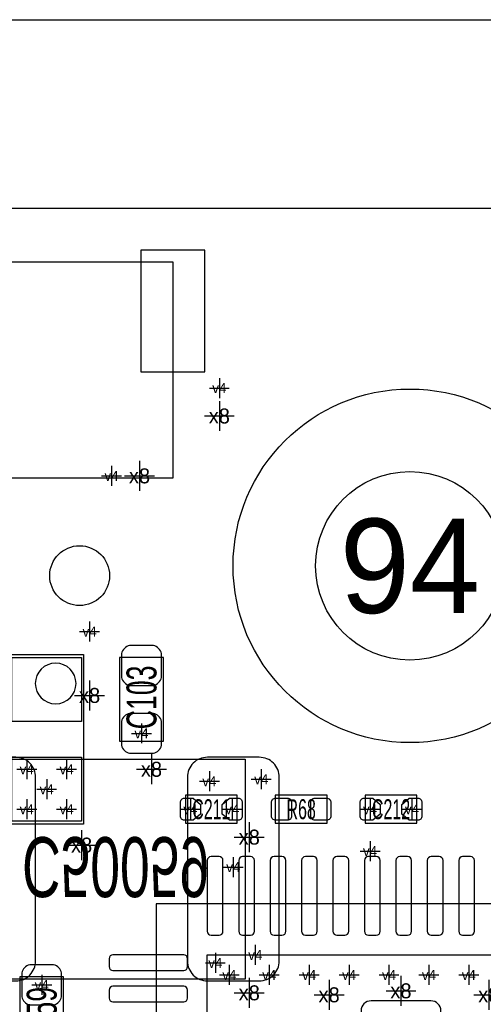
# Model space of a CAD drawing. Extents: x -84 to 336, y -47 to 250.
# Tile 29 of 40: x -13.52 to -7.62, y 34.27 to 46.8. Entities that reach past the tile are written whole.
import ezdxf
from ezdxf.enums import TextEntityAlignment as Align

# ---------------------------------------------------------------- set-up
doc = ezdxf.new("R2010")
doc.units = 0
for name, color, linetype in [('BG_OUTLINE', 7, 'CONTINUOUS'), ('BG_PANEL', 7, 'CONTINUOUS'), ('MA_NCLEGEND-1-16', 7, 'CONTINUOUS'), ('MA_NCLEGEND-1-2', 7, 'CONTINUOUS'), ('MA_NCLEGEND-14-15', 7, 'CONTINUOUS'), ('MA_NCLEGEND-15-16', 7, 'CONTINUOUS'), ('MA_NCLEGEND-2-3', 7, 'CONTINUOUS'), ('MA_NCLEGEND-3-14', 7, 'CONTINUOUS'), ('PG_ASSEMBLY_BOTTOM', 7, 'CONTINUOUS'), ('PG_ASSEMBLY_TOP', 7, 'CONTINUOUS'), ('PIN_BOTTOM', 7, 'CONTINUOUS'), ('PIN_TOP', 7, 'CONTINUOUS'), ('RD_ASSEMBLY_BOTTOM', 7, 'CONTINUOUS'), ('RD_ASSEMBLY_TOP', 7, 'CONTINUOUS')]:
    doc.layers.add(name, color=color, linetype=linetype)

# ---------------------------------------------------------------- blocks, each defined once
blk = doc.blocks.new('FIGURE_CROSS')
for points in [[(0, 0.5), (0, -0.5)], [(-0.5, 0), (0.5, 0)]]:
    blk.add_lwpolyline(points)
blk = doc.blocks.new('FIGURE_CIRCLE')
blk.add_circle((0, 0), 0.5)

msp = doc.modelspace()

# ---------------------------------------------------------------- linework, layer by layer
at = {"layer": 'BG_OUTLINE'}
msp.add_lwpolyline([(21.949918, -1.185672), (19.535648, -3.599942), (-33.63595, -3.599942), (-36.049966, -1.185672), (-36.049966, 41.985946), (-33.63595, 44.399962), (19.535648, 44.399962), (21.949918, 41.985946)], close=True, dxfattribs=at)
at = {"layer": 'BG_PANEL'}
msp.add_lwpolyline([(24.349964, 42.979848), (24.349964, -2.179828), (20.529804, -5.999988), (-34.630106, -5.999988), (-38.450012, -2.179828), (-38.450012, 42.979848), (-34.630106, 46.800008), (20.529804, 46.800008)], close=True, dxfattribs=at)
at = {"layer": 'PG_ASSEMBLY_BOTTOM'}
for points in [[(-11.566906, 40.964358), (-28.366974, 40.964358), (-28.366974, 43.718226), (-11.566906, 43.718226), (-11.566906, 40.964358)], [(-14.046962, 37.39134), (-10.646918, 37.39134), (-10.646918, 34.591244), (-14.046962, 34.591244), (-14.046962, 37.39134)]]:
    msp.add_lwpolyline(points, dxfattribs=at)
at = {"layer": 'PG_ASSEMBLY_TOP'}
for points in [[(-12.70254, 36.562792), (-15.29334, 36.562792), (-15.29334, 38.721792), (-12.70254, 38.721792), (-12.70254, 36.562792)], [(-10.74674, 36.931092), (-11.40714, 36.931092), (-11.40714, 36.575492), (-10.74674, 36.575492), (-10.74674, 36.931092)], [(-9.60374, 36.931092), (-10.26414, 36.931092), (-10.26414, 36.575492), (-9.60374, 36.575492), (-9.60374, 36.931092)], [(-9.12114, 36.575492), (-8.46074, 36.575492), (-8.46074, 36.931092), (-9.12114, 36.931092), (-9.12114, 36.575492)]]:
    msp.add_lwpolyline(points, dxfattribs=at)
msp.add_lwpolyline([(-12.79906, 38.353492, 1), (-13.31722, 38.353492, 1), (-12.79906, 38.353492)], format="xyb", dxfattribs=at)
for points in [[(-12.24534, 38.683692), (-12.24534, 37.616892), (-11.68654, 37.616892), (-11.68654, 38.683692)], [(-11.778996, 35.550348), (-11.778996, 28.050236), (-4.278884, 28.050236), (-4.278884, 35.550348)], [(-12.95654, 33.552892), (-12.95654, 34.619692), (-13.51534, 34.619692), (-13.51534, 33.552892)]]:
    msp.add_lwpolyline(points, close=True, dxfattribs=at)
at = {"layer": 'PIN_BOTTOM'}
msp.add_lwpolyline([(-11.160506, 42.319702), (-11.160506, 43.869102), (-11.973306, 43.869102), (-11.973306, 42.319702)], close=True, dxfattribs=at)
for points in [[(-14.481048, 37.159692), (-14.481048, 34.822892, 0.414214), (-14.227048, 34.568892), (-13.566648, 34.568892, 0.414214), (-13.312648, 34.822892), (-13.312648, 37.159692, 0.414214), (-13.566648, 37.413692), (-14.227048, 37.413692, 0.414214)], [(-11.381232, 37.159692), (-11.381232, 34.822892, 0.414214), (-11.127232, 34.568892), (-10.466832, 34.568892, 0.414214), (-10.212832, 34.822892), (-10.212832, 37.159692, 0.414214), (-10.466832, 37.413692), (-11.127232, 37.413692, 0.414214)], [(-8.28294, 34.314892), (-9.04494, 34.314892, 0.414214), (-9.17194, 34.187892), (-9.17194, 33.476692, 0.414214), (-9.04494, 33.349692), (-8.28294, 33.349692, 0.414214), (-8.15594, 33.476692), (-8.15594, 34.187892, 0.414214)]]:
    msp.add_lwpolyline(points, format="xyb", close=True, dxfattribs=at)
for centre, radius in [((-8.550148, 39.85006), 2.250059), ((-12.75334, 39.725092), 0.381)]:
    msp.add_circle(centre, radius, dxfattribs=at)
at = {"layer": 'PIN_TOP'}
for points in [[(-12.21994, 38.734492), (-12.21994, 38.429692, 0.294587), (-12.11834, 38.328092), (-11.81354, 38.328092, 0.294587), (-11.71194, 38.429692), (-11.71194, 38.734492, 0.294587), (-11.81354, 38.836092), (-12.11834, 38.836092, 0.294587)], [(-12.21994, 37.870892), (-12.21994, 37.566092, 0.294587), (-12.11834, 37.464492), (-11.81354, 37.464492, 0.294587), (-11.71194, 37.566092), (-11.71194, 37.870892, 0.294587), (-11.81354, 37.972492), (-12.11834, 37.972492, 0.294587)], [(-11.307318, 36.613592), (-11.41984, 36.613592, -0.414214), (-11.47064, 36.664392), (-11.47064, 36.842192, -0.414214), (-11.41984, 36.892992), (-11.307318, 36.892992), (-11.21664, 36.815014), (-11.21664, 36.69157)], [(-10.846562, 36.892992), (-10.73404, 36.892992, -0.414214), (-10.68324, 36.842192), (-10.68324, 36.664392, -0.414214), (-10.73404, 36.613592), (-10.846562, 36.613592), (-10.93724, 36.69157), (-10.93724, 36.815014)], [(-10.056876, 36.664392, -0.414214), (-10.107676, 36.613592), (-10.260076, 36.613592, -0.414214), (-10.310876, 36.664392), (-10.310876, 36.842192, -0.414214), (-10.260076, 36.892992), (-10.107676, 36.892992, -0.414214), (-10.056876, 36.842192)], [(-9.557004, 36.664392, -0.414214), (-9.607804, 36.613592), (-9.760204, 36.613592, -0.414214), (-9.811004, 36.664392), (-9.811004, 36.842192, -0.414214), (-9.760204, 36.892992), (-9.607804, 36.892992, -0.414214), (-9.557004, 36.842192)], [(-9.021318, 36.613592), (-9.13384, 36.613592, -0.414214), (-9.18464, 36.664392), (-9.18464, 36.842192, -0.414214), (-9.13384, 36.892992), (-9.021318, 36.892992), (-8.93064, 36.815014), (-8.93064, 36.69157)], [(-8.560562, 36.892992), (-8.44804, 36.892992, -0.414214), (-8.39724, 36.842192), (-8.39724, 36.664392, -0.414214), (-8.44804, 36.613592), (-8.560562, 36.613592), (-8.65124, 36.69157), (-8.65124, 36.815014)], [(-10.978896, 36.150296), (-11.078972, 36.150296, 0.41387), (-11.12901, 36.100258), (-11.12901, 35.200082, 0.41387), (-11.078972, 35.150044), (-10.978896, 35.150044, 0.41387), (-10.928858, 35.200082), (-10.928858, 36.100258, 0.41387)], [(-10.578846, 36.150296), (-10.678922, 36.150296, 0.41387), (-10.72896, 36.100258), (-10.72896, 35.200082, 0.41387), (-10.678922, 35.150044), (-10.578846, 35.150044, 0.41387), (-10.528808, 35.200082), (-10.528808, 36.100258, 0.41387)], [(-10.178796, 36.150296), (-10.278872, 36.150296, 0.41387), (-10.32891, 36.100258), (-10.32891, 35.200082, 0.41387), (-10.278872, 35.150044), (-10.178796, 35.150044, 0.41387), (-10.128758, 35.200082), (-10.128758, 36.100258, 0.41387)], [(-9.779, 36.150296), (-9.879076, 36.150296, 0.41387), (-9.929114, 36.100258), (-9.929114, 35.200082, 0.41387), (-9.879076, 35.150044), (-9.779, 35.150044, 0.41387), (-9.728962, 35.200082), (-9.728962, 36.100258, 0.41387)], [(-9.37895, 36.150296), (-9.479026, 36.150296, 0.41387), (-9.529064, 36.100258), (-9.529064, 35.200082, 0.41387), (-9.479026, 35.150044), (-9.37895, 35.150044, 0.41387), (-9.328912, 35.200082), (-9.328912, 36.100258, 0.41387)], [(-8.9789, 36.150296), (-9.078976, 36.150296, 0.41387), (-9.129014, 36.100258), (-9.129014, 35.200082, 0.41387), (-9.078976, 35.150044), (-8.9789, 35.150044, 0.41387), (-8.928862, 35.200082), (-8.928862, 36.100258, 0.41387)], [(-8.57885, 36.150296), (-8.678926, 36.150296, 0.41387), (-8.728964, 36.100258), (-8.728964, 35.200082, 0.41387), (-8.678926, 35.150044), (-8.57885, 35.150044, 0.41387), (-8.528812, 35.200082), (-8.528812, 36.100258, 0.41387)], [(-8.1788, 36.150296), (-8.278876, 36.150296, 0.41387), (-8.328914, 36.100258), (-8.328914, 35.200082, 0.41387), (-8.278876, 35.150044), (-8.1788, 35.150044, 0.41387), (-8.128762, 35.200082), (-8.128762, 36.100258, 0.41387)], [(-7.779004, 36.150296), (-7.87908, 36.150296, 0.41387), (-7.929118, 36.100258), (-7.929118, 35.200082, 0.41387), (-7.87908, 35.150044), (-7.779004, 35.150044, 0.41387), (-7.728966, 35.200082), (-7.728966, 36.100258, 0.41387)], [(-12.378944, 34.850324), (-12.378944, 34.750248, 0.41387), (-12.328906, 34.70021), (-11.42873, 34.70021, 0.41387), (-11.378692, 34.750248), (-11.378692, 34.850324, 0.41387), (-11.42873, 34.900362), (-12.328906, 34.900362, 0.41387)], [(-12.98194, 34.365692), (-12.98194, 34.670492, 0.294587), (-13.08354, 34.772092), (-13.38834, 34.772092, 0.294587), (-13.48994, 34.670492), (-13.48994, 34.365692, 0.294587), (-13.38834, 34.264092), (-13.08354, 34.264092, 0.294587)], [(-12.378944, 34.450274), (-12.378944, 34.350198, 0.41387), (-12.328906, 34.30016), (-11.42873, 34.30016, 0.41387), (-11.378692, 34.350198), (-11.378692, 34.450274, 0.41387), (-11.42873, 34.500312), (-12.328906, 34.500312, 0.41387)]]:
    msp.add_lwpolyline(points, format="xyb", close=True, dxfattribs=at)
for points in [[(-12.72794, 38.683692), (-12.72794, 37.870892), (-13.61694, 37.870892), (-13.61694, 38.683692)], [(-12.72794, 37.413692), (-12.72794, 36.600892), (-13.61694, 36.600892), (-13.61694, 37.413692)], [(-11.128883, 34.900235), (-4.928997, 34.900235), (-4.928997, 28.700349), (-11.128883, 28.700349)]]:
    msp.add_lwpolyline(points, close=True, dxfattribs=at)
msp.add_circle((-8.550148, 39.85006), 2.250059, dxfattribs=at)

# ---------------------------------------------------------------- block references
at = {"layer": 'MA_NCLEGEND-1-16', "xscale": 2.400046, "yscale": 2.400046}
msp.add_blockref('FIGURE_CIRCLE', (-8.550148, 39.85006), dxfattribs=at)
at = {"layer": 'MA_NCLEGEND-1-2', "xscale": 0.254, "yscale": 0.254}
for p in [(-10.97534, 42.112692), (-12.34694, 40.995092), (-12.62634, 39.013892), (-11.96594, 37.718492), (-13.42644, 37.261292), (-12.91844, 37.261292), (-13.17244, 37.007292), (-13.42644, 36.753292), (-12.91844, 36.753292), (-11.34364, 36.753292), (-10.81024, 36.753292), (-9.05764, 36.753292), (-8.52424, 36.753292), (-10.84834, 34.645092), (-10.34034, 34.645092), (-9.83234, 34.645092), (-9.32434, 34.645092), (-8.81634, 34.645092), (-8.30834, 34.645092), (-7.80034, 34.645092), (-13.23594, 34.518092)]:
    msp.add_blockref('FIGURE_CROSS', p, dxfattribs=at)
at = {"layer": 'MA_NCLEGEND-14-15', "xscale": 0.254, "yscale": 0.254}
for p in [(-10.97534, 42.112692), (-12.34694, 40.995092)]:
    msp.add_blockref('FIGURE_CROSS', p, dxfattribs=at)
at = {"layer": 'MA_NCLEGEND-15-16', "xscale": 0.254, "yscale": 0.254}
for p in [(-10.97534, 42.112692), (-12.34694, 40.995092), (-11.10234, 37.108892), (-10.44194, 37.134292), (-10.79754, 36.016692), (-10.51814, 34.899092), (-11.02614, 34.797492)]:
    msp.add_blockref('FIGURE_CROSS', p, dxfattribs=at)
at = {"layer": 'MA_NCLEGEND-2-3', "xscale": 0.254, "yscale": 0.254}
for p in [(-10.97534, 42.112692), (-12.34694, 40.995092), (-12.62634, 39.013892), (-10.81024, 36.753292), (-9.05764, 36.219892), (-10.34034, 34.645092), (-9.83234, 34.645092), (-9.32434, 34.645092), (-8.81634, 34.645092), (-8.30834, 34.645092), (-7.80034, 34.645092), (-13.23594, 34.518092)]:
    msp.add_blockref('FIGURE_CROSS', p, dxfattribs=at)
at = {"layer": 'MA_NCLEGEND-3-14', "xscale": 0.381, "yscale": 0.381}
for p in [(-10.97534, 41.757092), (-11.99134, 40.995092), (-12.62634, 38.201092), (-11.83894, 37.261292), (-10.59434, 36.397692), (-12.72794, 36.296092), (-10.59434, 34.416492), (-8.66394, 34.441892), (-9.57834, 34.391092), (-7.54634, 34.391092)]:
    msp.add_blockref('FIGURE_CROSS', p, dxfattribs=at)

# ---------------------------------------------------------------- texts
at = {"layer": 'MA_NCLEGEND-1-16'}
msp.add_text('94', height=1.200023, dxfattribs=at).set_placement((-8.550148, 39.85006), align=Align.MIDDLE_CENTER)
at = {"layer": 'MA_NCLEGEND-1-2'}
for p in [(-10.97534, 42.112692), (-12.34694, 40.995092), (-12.62634, 39.013892), (-11.96594, 37.718492), (-13.42644, 37.261292), (-12.91844, 37.261292), (-13.17244, 37.007292), (-13.42644, 36.753292), (-12.91844, 36.753292), (-11.34364, 36.753292), (-10.81024, 36.753292), (-9.05764, 36.753292), (-8.52424, 36.753292), (-10.84834, 34.645092), (-10.34034, 34.645092), (-9.83234, 34.645092), (-9.32434, 34.645092), (-8.81634, 34.645092), (-8.30834, 34.645092), (-7.80034, 34.645092), (-13.23594, 34.518092)]:
    msp.add_text('v4', height=0.127, dxfattribs=at).set_placement(p, align=Align.MIDDLE_CENTER)
at = {"layer": 'MA_NCLEGEND-14-15'}
for p in [(-10.97534, 42.112692), (-12.34694, 40.995092)]:
    msp.add_text('v4', height=0.127, dxfattribs=at).set_placement(p, align=Align.MIDDLE_CENTER)
at = {"layer": 'MA_NCLEGEND-15-16'}
for p in [(-10.97534, 42.112692), (-12.34694, 40.995092), (-11.10234, 37.108892), (-10.44194, 37.134292), (-10.79754, 36.016692), (-10.51814, 34.899092), (-11.02614, 34.797492)]:
    msp.add_text('v4', height=0.127, dxfattribs=at).set_placement(p, align=Align.MIDDLE_CENTER)
at = {"layer": 'MA_NCLEGEND-2-3'}
for p in [(-10.97534, 42.112692), (-12.34694, 40.995092), (-12.62634, 39.013892), (-10.81024, 36.753292), (-9.05764, 36.219892), (-10.34034, 34.645092), (-9.83234, 34.645092), (-9.32434, 34.645092), (-8.81634, 34.645092), (-8.30834, 34.645092), (-7.80034, 34.645092), (-13.23594, 34.518092)]:
    msp.add_text('v4', height=0.127, dxfattribs=at).set_placement(p, align=Align.MIDDLE_CENTER)
at = {"layer": 'MA_NCLEGEND-3-14'}
for p in [(-10.97534, 41.757092), (-11.99134, 40.995092), (-12.62634, 38.201092), (-11.83894, 37.261292), (-10.59434, 36.397692), (-12.72794, 36.296092), (-10.59434, 34.416492), (-9.57834, 34.391092), (-8.66394, 34.441892), (-7.54634, 34.391092)]:
    msp.add_text('x8', height=0.1905, dxfattribs=at).set_placement(p, align=Align.MIDDLE_CENTER)
at = {"layer": 'RD_ASSEMBLY_BOTTOM', "text_generation_flag": 2, "width": 0.666667}
msp.add_text('C50059', height=0.762, rotation=180, dxfattribs=at).set_placement((-12.29614, 36.397692), align=Align.CENTER)
at = {"layer": 'RD_ASSEMBLY_TOP', "width": 0.666667}
for s, p in [('C103', (-11.77544, 38.175692)), ('C159', (-13.04544, 34.086292))]:
    msp.add_text(s, height=0.381, rotation=90, dxfattribs=at).set_placement(p, align=Align.CENTER)
at = {"layer": 'RD_ASSEMBLY_TOP', "width": 0.6}
for s, p in [('C211', (-11.07694, 36.626292)), ('R68', (-9.93394, 36.626292)), ('C212', (-8.79094, 36.626292))]:
    msp.add_text(s, height=0.254, dxfattribs=at).set_placement(p, align=Align.CENTER)

doc.saveas('drawing.dxf')
